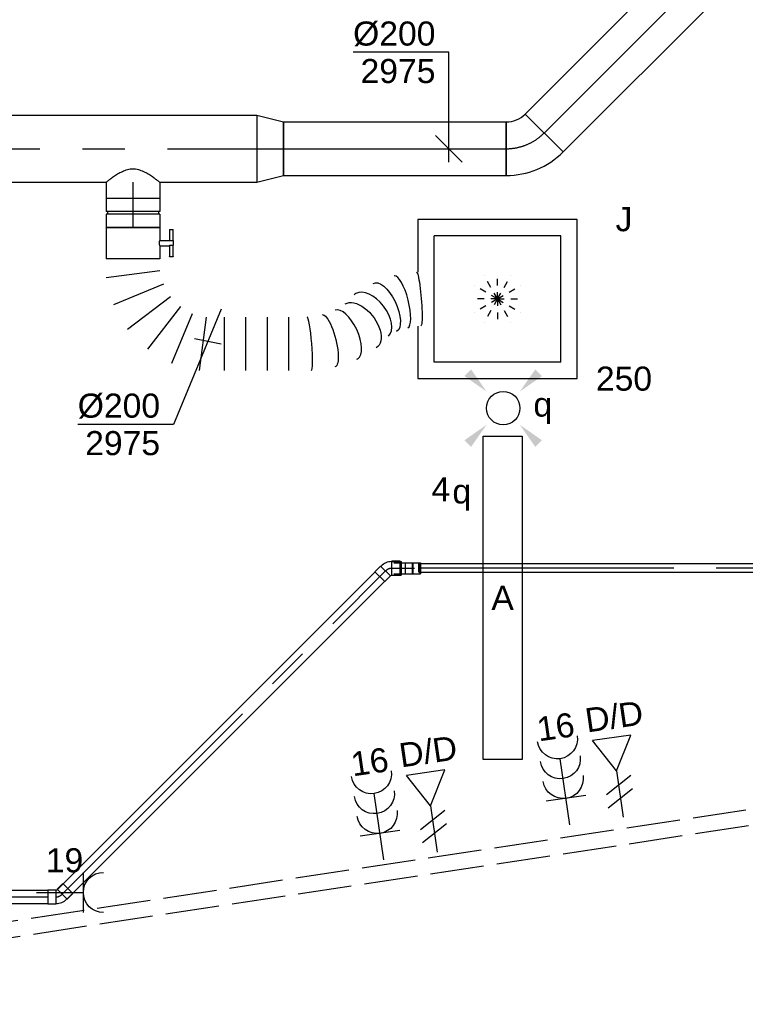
# Model space of a CAD drawing. Extents: x -238422 to 258194, y -34825 to 126331.
# Tile 187 of 239: x 31964 to 34673, y 12620 to 16298. Entities that reach past the tile are written whole.
import ezdxf
from ezdxf.enums import TextEntityAlignment as Align

# ---------------------------------------------------------------- set-up
doc = ezdxf.new("R2010")
doc.units = 0
doc.header["$LTSCALE"] = 50
for name, pattern in [('CENTER2', [28.575000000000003, 19.05, -3.175, 3.175, -3.175]), ('E_GOOT3', [5, 4, -1]), ('STREEPJES', [0.1, 0.05, -0.05])]:
    doc.linetypes.add(name, pattern=pattern)
doc.layers.get('0').update_dxf_attribs({"linetype": 'CONTINUOUS'})
for name, color, linetype in [('EL6131--_WG', 2, 'CONTINUOUS'), ('EL6222--', 3, 'CONTINUOUS'), ('EL6311--', 3, 'CONTINUOUS'), ('EL6441--', 3, 'CONTINUOUS'), ('WL524---_D', 153, 'CONTINUOUS'), ('WL524---_HARTLIJN', 8, 'CONTINUOUS'), ('WL570---_TOEVOER', 3, 'CONTINUOUS'), ('WL570---_TOEVOER_HL', 8, 'CONTINUOUS'), ('WL570---_TOEVOER_RST', 2, 'CONTINUOUS'), ('WL570---_TOEVOER_RST_HL', 1, 'CONTINUOUS'), ('WM570---_TOEVOER', 1, 'CONTINUOUS'), ('WM570---_TOEVOER_PR', 1, 'CONTINUOUS'), ('WM570---_TOEVOER_RST_PR', 1, 'CONTINUOUS')]:
    doc.layers.add(name, color=color, linetype=linetype)
doc.styles.add('BURO-018', font='ARIAL.TTF', dxfattribs={"height": 90})

# ---------------------------------------------------------------- blocks, each defined once
blk = doc.blocks.new('E001611207146')
at = {"color": 0}
for p, q in [((-12.07, -1.46), (-12.07, 1.46)), ((-12.07, 1.46), (12.07, 1.46)), ((12.07, 1.46), (12.07, -1.46)), ((12.07, -1.46), (-12.07, -1.46))]:
    blk.add_line(p, q, dxfattribs=at)
at = {"color": 0, "linetype": 'Continuous', "style": 'BURO-018'}
for tag, p in [('E_GKAST', (0, 8)), ('E_GROEP', (0, 5)), ('E_SGROEP', (4.5, 5)), ('E_ARMCODE', (0, 0)), ('E_SLET', (4.5, -3))]:
    blk.add_attdef(tag, text='', height=1.8, dxfattribs=at).set_placement(p, align=Align.MIDDLE)
blk = doc.blocks.new('111304B')
at = {"color": 0, "linetype": 'Continuous'}
for p, q in [((0, 1), (0, 6)), ((-1.5, 3), (1.5, 3))]:
    blk.add_line(p, q, dxfattribs=at)
for centre in [(0, 7.5), (0, 6), (0, 4.5)]:
    blk.add_arc(centre, 1.5, 180, 0, dxfattribs=at)
at = {"color": 0, "linetype": 'Continuous', "style": 'BURO-018'}
for tag, p in [('E_GKAST', (0, 13)), ('E_GROEP', (0, 10)), ('E_SGROEP', (4.5, 10))]:
    blk.add_attdef(tag, text='', height=1.8, dxfattribs=at).set_placement(p, align=Align.MIDDLE)
at = {"color": 0, "linetype": 'Continuous', "style": 'BURO-018', "flags": 1}
for tag, height, p in [('E_VERMCODE', 1.8, (13, 10)), ('E_MATCODE', 1.799999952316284, (0, 0))]:
    blk.add_attdef(tag, text='', height=height, dxfattribs=at).set_placement(p, align=Align.MIDDLE)
blk = doc.blocks.new('E00153')
at = {"color": 0, "linetype": 'Continuous'}
for p, q in [((-1.443375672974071, 7), (1.443375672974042, 7)), ((0, 4.5), (-1.443375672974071, 7)), ((0, 4.5), (1.443375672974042, 7)), ((0, 4.5), (0, 1)), ((-1, 4), (1, 2.845299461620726)), ((-1, 3), (1, 1.845299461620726))]:
    blk.add_line(p, q, dxfattribs=at)
at = {"color": 7, "style": 'BURO-018'}
for tag, p in [('E_COMMENT1', (-6, 12)), ('E_COMMENT2', (6, 12)), ('E_DCOM1', (-6, 9)), ('E_DCOM2', (6, 9))]:
    blk.add_attdef(tag, text='', height=1.8, dxfattribs=at).set_placement(p, align=Align.MIDDLE)
at = {"color": 0, "style": 'BURO-018'}
blk.add_attdef('E_TEXT1', text='', height=1.8, dxfattribs=at).set_placement((2.5, 6), align=Align.MIDDLE)
at = {"color": 0, "linetype": 'Continuous', "style": 'BURO-018', "flags": 1}
blk.add_attdef('E_MATCODE', text='', height=1.799999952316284, dxfattribs=at).set_placement((0, 0), align=Align.MIDDLE)
blk = doc.blocks.new('111304')
at = {"color": 0, "linetype": 'Continuous'}
for p, q in [((-1.5, 4.5), (1.5, 4.5)), ((0, 1), (0, 4.5))]:
    blk.add_line(p, q, dxfattribs=at)
blk.add_arc((0, 6), 1.5, 180, 0, dxfattribs=at)
at = {"color": 0, "linetype": 'Continuous', "style": 'BURO-018'}
for tag, p in [('E_GKAST', (0, 11.5)), ('E_GROEP', (0, 8.5)), ('E_SGROEP', (4.5, 8.5))]:
    blk.add_attdef(tag, text='', height=1.8, dxfattribs=at).set_placement(p, align=Align.MIDDLE)
at = {"color": 0, "linetype": 'Continuous', "style": 'BURO-018', "flags": 1}
for tag, height, p in [('E_VERMCODE', 1.8, (13, 8.5)), ('E_MATCODE', 1.799999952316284, (0, 0))]:
    blk.add_attdef(tag, text='', height=height, dxfattribs=at).set_placement(p, align=Align.MIDDLE)
blk = doc.blocks.new('E00411')
at = {"color": 0, "linetype": 'Continuous'}
blk.add_circle((0, 0), 1.25, dxfattribs=at)
for points in [[(-2.891705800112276, 2.395768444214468), (-2.395768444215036, 2.891705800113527), (-1.237436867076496, 1.237436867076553)], [(2.395768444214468, 2.891705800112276), (2.891705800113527, 2.395768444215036), (1.237436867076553, 1.237436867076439)], [(-2.395768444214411, -2.891705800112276), (-2.89170580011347, -2.395768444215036), (-1.237436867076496, -1.237436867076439)], [(2.89170580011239, -2.395768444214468), (2.395768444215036, -2.891705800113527), (1.237436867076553, -1.237436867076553)]]:
    blk.add_solid(points, dxfattribs=at)
at = {"color": 0, "linetype": 'Continuous', "style": 'BURO-018'}
for tag, height, p in [('E_SLET1', 1.8, (-2.842e-13, 4.641705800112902)), ('E_GROEP', 1.799999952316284, (0, 0)), ('E_GKAST', 1.799999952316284, (0, 0))]:
    blk.add_attdef(tag, text='', height=height, dxfattribs=at).set_placement(p, align=Align.MIDDLE)
at = {"color": 0, "linetype": 'Continuous', "style": 'BURO-018', "flags": 1}
for tag in ['E_MATCODE', 'E_SGROEP']:
    blk.add_attdef(tag, text='', height=1.799999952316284, dxfattribs=at).set_placement((0, 0), align=Align.MIDDLE)
blk = doc.blocks.new('*U272')
at = {"color": 0, "ltscale": 10}
for p, q in [((0, 99.99999999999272, -2975.000000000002), (912.6509106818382, 99.9999999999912, -2975.000000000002)), ((0, -100.0000000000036, -2975.000000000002), (5.195843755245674e-12, 99.99999999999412, -2975.000000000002)), ((912.6509106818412, 99.9999999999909, -2975.000000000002), (912.650910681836, -100.0000000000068, -2975.000000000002)), ((0, -100.0000000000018, -2975.000000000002), (912.6509106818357, -100.0000000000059, -2975.000000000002))]:
    blk.add_line(p, q, dxfattribs=at)
at = {"layer": 'WL570---_TOEVOER_HL', "linetype": 'CENTER2'}
blk.add_line((0, -1.818989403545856e-12, -2975.000000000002), (912.6509106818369, -4.554753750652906e-12, -2975.000000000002), dxfattribs=at)
at = {"layer": 'WM570---_TOEVOER_PR', "color": 1, "style": 'BURO-018'}
blk.add_attdef('POSNR', text='', height=90, dxfattribs=at).set_placement((0, 0), align=Align.MIDDLE)
blk = doc.blocks.new('*U273')
at = {"color": 0, "ltscale": 10}
for p, q in [((-12.16223663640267, 129.2591196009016, -2975.000000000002), (129.2591196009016, -12.16223663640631, -2975.000000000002)), ((-82.80000000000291, -100, -2975.000000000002), (-82.80000000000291, 100, -2975.000000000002))]:
    blk.add_line(p, q, dxfattribs=at)
for centre, radius, start, end in [((-82.80000000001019, 199.8968829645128, -2975.000000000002), 99.89688296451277, 270.0000000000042, 314.9999999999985), ((-82.79999999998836, 199.89688296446, -2975.000000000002), 299.89688296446, 269.9999999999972, 315.0000000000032)]:
    blk.add_arc(centre, radius, start, end, dxfattribs=at)
at = {"layer": 'WL570---_TOEVOER_HL', "linetype": 'CENTER2'}
blk.add_arc((-82.80000000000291, 199.8968829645, -2975.000000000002), 199.8968829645, 270, 315, dxfattribs=at)
at = {"layer": 'WM570---_TOEVOER_PR', "color": 1, "style": 'BURO-018'}
blk.add_attdef('POSNR', text='', height=90, dxfattribs=at).set_placement((0, 0), align=Align.MIDDLE)
blk = doc.blocks.new('*U274')
at = {"color": 0, "ltscale": 10}
for p, q in [((0, 100, -2975.000000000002), (831.7330891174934, 100, -2975.000000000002)), ((0, -100, -2975.000000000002), (0, 100, -2975.000000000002)), ((831.7330891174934, 100, -2975.000000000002), (831.7330891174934, -100, -2975.000000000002)), ((0, -100, -2975.000000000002), (831.7330891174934, -100, -2975.000000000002))]:
    blk.add_line(p, q, dxfattribs=at)
at = {"layer": 'WL570---_TOEVOER_HL', "linetype": 'CENTER2'}
blk.add_line((0, 0, -2975.000000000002), (831.7330891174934, 0, -2975.000000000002), dxfattribs=at)
at = {"layer": 'WM570---_TOEVOER_PR', "color": 1, "style": 'BURO-018'}
blk.add_attdef('POSNR', text='', height=90, dxfattribs=at).set_placement((0, 0), align=Align.MIDDLE)
blk = doc.blocks.new('*U275')
at = {"layer": 'WM570---_TOEVOER', "color": 0, "ltscale": 10}
for p, q in [((0, 360.329088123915), (-357.5716234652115, 360.329088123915)), ((0, -50), (0, 360.329088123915)), ((50.03263564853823, -50), (-50.03263564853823, 50))]:
    blk.add_line(p, q, dxfattribs=at)
at = {"layer": 'WM570---_TOEVOER', "color": 0, "style": 'BURO-018'}
for s, p in [('%%c200', (-357.5716234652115, 385.329088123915)), ('2975', (-329.699863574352, 245.329088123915))]:
    blk.add_text(s, height=90, dxfattribs=at).set_placement(p)
blk = doc.blocks.new('*U276')
at = {"color": 0, "ltscale": 10}
for p, q in [((0, 125, -2975.000000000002), (99.09999999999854, 100, -2975.000000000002)), ((0, 125, -2975.000000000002), (0, -125, -2975.000000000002)), ((99.09999999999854, 100, -2975.000000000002), (99.09999999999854, -100, -2975.000000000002)), ((0, -125, -2975.000000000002), (99.09999999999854, -100, -2975.000000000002))]:
    blk.add_line(p, q, dxfattribs=at)
at = {"layer": 'WL570---_TOEVOER_HL', "linetype": 'CENTER2'}
blk.add_line((0, 0, -2975.000000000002), (99.09999999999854, 0, -2975.000000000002), dxfattribs=at)
for centre in [(0, 0, -2975.000000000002), (99.09999999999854, 0, -2975.000000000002)]:
    blk.add_circle(centre, 0.075, dxfattribs=at)
at = {"layer": 'WM570---_TOEVOER_PR', "color": 1, "style": 'BURO-018'}
blk.add_attdef('POSNR', text='', height=90, dxfattribs=at).set_placement((0, 0), align=Align.MIDDLE)
blk = doc.blocks.new('*U277')
at = {"color": 0, "ltscale": 10}
for p, q in [((0, 125, -2975.000000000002), (3191.745806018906, 125, -2975.000000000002)), ((0, -125, -2975.000000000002), (0, 125, -2975.000000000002)), ((3191.745806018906, 125, -2975.000000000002), (3191.745806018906, -125, -2975.000000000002)), ((0, -125, -2975.000000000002), (2628.845152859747, -125, -2975.000000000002)), ((2828.845152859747, -125, -2975.000000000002), (3191.745806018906, -125, -2975.000000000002))]:
    blk.add_line(p, q, dxfattribs=at)
at = {"layer": 'WL570---_TOEVOER_HL', "linetype": 'CENTER2'}
blk.add_line((0, 0, -2975.000000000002), (3191.745806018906, 0, -2975.000000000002), dxfattribs=at)
at = {"layer": 'WM570---_TOEVOER_PR', "color": 1, "style": 'BURO-018'}
blk.add_attdef('POSNR', text='', height=90, dxfattribs=at).set_placement((0, 0), align=Align.MIDDLE)
blk = doc.blocks.new('*U278')
at = {"color": 0, "ltscale": 10}
for p, q in [((64.04157501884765, 976.9050203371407, -2975.000000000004), (64.36344957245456, 975.638445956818, -2975.000000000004)), ((418.0958587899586, 666.517226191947, -2975.000000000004), (418.0844337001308, 666.6579376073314, -2975.000000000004)), ((218.0958587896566, 581.235853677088, -2975.000000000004), (418.0958587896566, 581.235853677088, -2975.000000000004)), ((218.0958587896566, 500.8827526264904, -2975.000000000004), (418.0958587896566, 500.8827526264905, -2975.000000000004)), ((218.0958587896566, 420.5296515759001, -2975.000000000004), (418.0958587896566, 420.5296515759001, -2975.000000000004)), ((218.0958587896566, 340.1765505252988, -2975.000000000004), (418.0958587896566, 340.1765505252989, -2975.000000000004)), ((218.0958587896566, 273.6695004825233, -2975.000000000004), (418.0958587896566, 247.3390009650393, -2975.000000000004)), ((390.8365198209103, 145.6057629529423, -2975.000000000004), (204.4661893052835, 222.8028814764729, -2975.000000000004)), ((178.1356897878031, 177.197118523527, -2975.000000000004), (338.1755207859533, 54.39423704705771, -2975.000000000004)), ((95.2929773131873, 113.6296694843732, -2975.000000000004), (172.4900958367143, -72.7406610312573, -2975.000000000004)), ((263.7016217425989, -20.07966199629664, -2975.000000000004), (140.898740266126, 139.9601690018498, -2975.000000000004)), ((0, 100, -2975.000000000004), (3.216245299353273e-14, -100, -2975.000000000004)), ((70.75685782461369, -100, -2975.000000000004), (44.42635830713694, 100, -2975.000000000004))]:
    blk.add_line(p, q, dxfattribs=at)
at = {"color": 0, "ltscale": 10, "extrusion": (0, 0, -1)}
for centre, major_axis, ratio, start_param, end_param in [((150.5882897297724, 1067.323704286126, -2975.000000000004), (-99.9971436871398, -8.119286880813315), 0.09308869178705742, 6.275627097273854, 9.417219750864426), ((182.4711348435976, 940.6820187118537, -2975.000000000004), (-91.0479102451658, -42.31449564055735), 0.4371545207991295, 6.23963237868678, 9.381225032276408), ((251.0800928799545, 850.549261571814, -2975.000000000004), (79.7249775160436, 61.16348454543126), 0.5738080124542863, 3.210667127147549, 6.352259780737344), ((306.3450015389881, 730.3532540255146, -2975.000000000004), (97.2582543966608, 24.71624067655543), 0.2735423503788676, 3.16539888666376, 6.306991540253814)]:
    blk.add_ellipse(centre, major_axis=major_axis, ratio=ratio, start_param=start_param, end_param=end_param, dxfattribs=at)
at = {"color": 0, "ltscale": 10}
for centre, major_axis, ratio, start_param, end_param in [((161.4332080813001, 1000.980970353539, -2975.000000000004), (97.25825439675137, 24.71624067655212), 0.2735423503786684, 0.0238062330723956, 3.117786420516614), ((212.4374377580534, 890.0515411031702, -2975.000000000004), (-79.72497751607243, -61.16348454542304), 0.5738080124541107, 3.210667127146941, 6.214110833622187), ((283.549654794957, 795.6893266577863, -2975.000000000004), (-91.04791024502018, -42.31449564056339), 0.4371545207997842, 3.185145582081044, 6.239632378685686), ((212.4374377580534, 890.0515411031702, -2975.000000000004), (-79.72497751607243, -61.16348454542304), 0.5738080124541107, 6.214110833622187, 6.352259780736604), ((283.549654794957, 795.6893266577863, -2975.000000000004), (-91.04791024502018, -42.31449564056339), 0.4371545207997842, 3.098039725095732, 3.185145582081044), ((318.0958587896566, 658.468526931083, -2975.000000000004), (-99.99714368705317, -8.119286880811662), 0.09308869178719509, 3.149150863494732, 6.275627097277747)]:
    blk.add_ellipse(centre, major_axis=major_axis, ratio=ratio, start_param=start_param, end_param=end_param, dxfattribs=at)
at = {"layer": 'WM570---_TOEVOER_PR', "color": 1, "style": 'BURO-018'}
blk.add_attdef('POSNR', text='', height=90, dxfattribs=at).set_placement((0, 0), align=Align.MIDDLE)
blk = doc.blocks.new('*U279')
at = {"layer": 'WM570---_TOEVOER', "color": 0, "ltscale": 10}
for p, q in [((50.00000000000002, 120.7106781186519), (-128.1470692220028, -309.3743924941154)), ((50, -9.945618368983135), (-50, 9.945618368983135)), ((-128.1470692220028, -309.3743924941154), (-485.7186926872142, -309.3743924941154))]:
    blk.add_line(p, q, dxfattribs=at)
at = {"layer": 'WM570---_TOEVOER', "color": 0, "style": 'BURO-018'}
for s, p in [('%%c200', (-485.7186926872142, -284.3743924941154)), ('2975', (-457.8469327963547, -424.3743924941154))]:
    blk.add_text(s, height=90, dxfattribs=at).set_placement(p)
blk = doc.blocks.new('*U280')
at = {"color": 2, "ltscale": 10}
for p, q in [((-9.700000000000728, 149.9999999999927, -2975.000000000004), (-51.23601183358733, 149.9999999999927, -2975.000000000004)), ((-51.23601183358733, 136.6666666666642, -2975.000000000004), (-51.23601183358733, 149.9999999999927, -2975.000000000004)), ((-9.700000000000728, 100, -2975.000000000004), (-9.700000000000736, 150, -2975.000000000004)), ((-9.700000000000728, 150, -2975.000000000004), (7.442182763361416, 150, -2975.000000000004)), ((7.442182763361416, 136.6666666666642, -2975.000000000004), (7.442182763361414, 149.9999999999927, -2975.000000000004)), ((49.56934516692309, 149.9999999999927, -2975.000000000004), (7.442182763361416, 149.9999999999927, -2975.000000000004)), ((49.56934516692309, 149.9999999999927, -2975.000000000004), (51.23601183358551, 149.9999999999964, -2975.000000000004)), ((49.56934516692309, 136.6666666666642, -2975.000000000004), (49.56934516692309, 149.9999999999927, -2975.000000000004)), ((51.23601183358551, 149.9999999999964, -2975.000000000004), (51.23601183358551, 136.6666666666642, -2975.000000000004)), ((-51.23601183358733, 136.6666666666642, -2975.000000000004), (-9.700000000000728, 136.6666666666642, -2975.000000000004)), ((7.442182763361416, 136.6666666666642, -2975.000000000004), (49.56934516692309, 136.6666666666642, -2975.000000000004)), ((9.700000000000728, 100, -2975.000000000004), (9.700000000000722, 136.6666666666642, -2975.000000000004)), ((51.23601183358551, 136.6666666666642, -2975.000000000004), (49.56934516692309, 136.6666666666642, -2975.000000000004)), ((-58.20000000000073, 100, -2975.000000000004), (-9.700000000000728, 100, -2975.000000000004)), ((-58.20000000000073, -100, -2975.000000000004), (-58.20000000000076, 100, -2975.000000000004)), ((9.700000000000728, 100, -2975.000000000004), (58.20000000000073, 100, -2975.000000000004)), ((58.20000000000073, 100, -2975.000000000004), (58.20000000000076, -100, -2975.000000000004)), ((-58.20000000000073, -100, -2975.000000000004), (58.20000000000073, -99.99999999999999, -2975.000000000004))]:
    blk.add_line(p, q, dxfattribs=at)
blk.add_spline([(9.650232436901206, 99.99518481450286, -2975.000000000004), (9.50144043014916, 99.98093503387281, -2975.000000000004), (9.25515078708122, 99.95783018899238, -2975.000000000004), (8.913890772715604, 99.92681045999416, -2975.000000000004), (8.481162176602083, 99.88913910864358, -2975.000000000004), (7.961405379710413, 99.8463518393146, -2975.000000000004), (7.359953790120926, 99.80019498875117, -2975.000000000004), (6.682979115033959, 99.75255490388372, -2975.000000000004), (5.937428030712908, 99.70538125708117, -2975.000000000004), (5.130950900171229, 99.66060734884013, -2975.000000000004), (4.271823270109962, 99.62007063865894, -2975.000000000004), (3.368860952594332, 99.58543680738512, -2975.000000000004), (2.431329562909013, 99.55813057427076, -2975.000000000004), (1.468849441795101, 99.5392762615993, -2975.000000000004), (0.4912969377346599, 99.52965072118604, -2975.000000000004), (-0.4912969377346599, 99.52965072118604, -2975.000000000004), (-1.468849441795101, 99.5392762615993, -2975.000000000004), (-2.431329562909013, 99.55813057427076, -2975.000000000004), (-3.368860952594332, 99.58543680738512, -2975.000000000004), (-4.271823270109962, 99.62007063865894, -2975.000000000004), (-5.130950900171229, 99.66060734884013, -2975.000000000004), (-5.937428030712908, 99.70538125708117, -2975.000000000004), (-6.682979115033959, 99.75255490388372, -2975.000000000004), (-7.359953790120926, 99.80019498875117, -2975.000000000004), (-7.961405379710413, 99.8463518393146, -2975.000000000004), (-8.481162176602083, 99.88913910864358, -2975.000000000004), (-8.913890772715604, 99.92681045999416, -2975.000000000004), (-9.25515078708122, 99.95783018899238, -2975.000000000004), (-9.50144043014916, 99.98093503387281, -2975.000000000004), (-9.650232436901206, 99.99518481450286, -2975.000000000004), (-9.700000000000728, 100, -2975.000000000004)], degree=3, dxfattribs=at)
at = {"layer": 'WL570---_TOEVOER', "color": 1, "style": 'BURO-018'}
blk.add_attdef('I', text='', height=90, dxfattribs=at).set_placement((0, 0), align=Align.MIDDLE)
at = {"layer": 'WM570---_TOEVOER_PR', "color": 1, "style": 'BURO-018'}
blk.add_attdef('POSNR', text='', height=90, dxfattribs=at).set_placement((0, 0), align=Align.MIDDLE)
blk = doc.blocks.new('*U281')
at = {"color": 0, "ltscale": 10}
for p, q in [((-54.5, 100, -2975.000000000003), (-5, 100, -2975.000000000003)), ((-54.5, 100, -2975.000000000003), (-54.49999999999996, -100, -2975.000000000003)), ((-5, 100, -2975.000000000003), (-4.999999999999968, -100, -2975.000000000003)), ((-5, 95, -2975.000000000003), (5, 95, -2975.000000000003)), ((5, 100, -2975.000000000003), (54.5, 100, -2975.000000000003)), ((5, 100, -2975.000000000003), (5.000000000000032, -100, -2975.000000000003)), ((54.5, 100, -2975.000000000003), (54.50000000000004, -100, -2975.000000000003)), ((-54.5, -100, -2975.000000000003), (-5, -99.99999999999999, -2975.000000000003)), ((-5, -95, -2975.000000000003), (5, -95, -2975.000000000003)), ((5, -100, -2975.000000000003), (54.5, -99.99999999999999, -2975.000000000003))]:
    blk.add_line(p, q, dxfattribs=at)
at = {"layer": 'WL570---_TOEVOER_HL', "linetype": 'CENTER2'}
blk.add_line((-54.5, 0, -2975.000000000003), (54.5, 1.752853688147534e-14, -2975.000000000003), dxfattribs=at)
at = {"layer": 'WM570---_TOEVOER_PR', "color": 1, "style": 'BURO-018'}
blk.add_attdef('POSNR', text='', height=90, dxfattribs=at).set_placement((0, 0), align=Align.MIDDLE)
blk = doc.blocks.new('*U282')
at = {"color": 0, "ltscale": 10}
for p, q in [((0, 100, -2975.000000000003), (60.29999999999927, 100, -2975.000000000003)), ((60.29999999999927, 100, -2975.000000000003), (60.29999999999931, -100, -2975.000000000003)), ((0, -100, -2975.000000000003), (60.29999999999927, -99.99999999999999, -2975.000000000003))]:
    blk.add_line(p, q, dxfattribs=at)
blk.add_spline([(-0.4100738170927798, -99.48693233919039, -2975.000000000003), (-1.631490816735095, -97.95299412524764, -2975.000000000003), (-3.637661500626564, -95.41392564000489, -2975.000000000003), (-6.383666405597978, -91.89578116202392, -2975.000000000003), (-9.805295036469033, -87.43466161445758, -2975.000000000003), (-13.81759912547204, -82.0763441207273, -2975.000000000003), (-18.31289258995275, -75.87581226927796, -2975.000000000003), (-23.15819053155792, -68.89669190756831, -2975.000000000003), (-28.19226612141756, -61.2105982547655, -2975.000000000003), (-33.22293727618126, -52.8964010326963, -2975.000000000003), (-38.02603787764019, -44.03941515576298, -2975.000000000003), (-42.34886941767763, -34.7305252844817, -2975.000000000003), (-45.92239938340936, -25.06525322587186, -2975.000000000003), (-48.48657818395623, -15.14277775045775, -2975.000000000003), (-49.82917199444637, -5.064916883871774, -2975.000000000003), (-49.82917199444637, 5.064916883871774, -2975.000000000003), (-48.48657818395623, 15.14277775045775, -2975.000000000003), (-45.92239938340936, 25.06525322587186, -2975.000000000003), (-42.34886941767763, 34.7305252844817, -2975.000000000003), (-38.02603787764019, 44.03941515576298, -2975.000000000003), (-33.22293727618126, 52.8964010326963, -2975.000000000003), (-28.19226612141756, 61.2105982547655, -2975.000000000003), (-23.15819053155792, 68.89669190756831, -2975.000000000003), (-18.31289258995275, 75.87581226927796, -2975.000000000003), (-13.81759912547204, 82.0763441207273, -2975.000000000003), (-9.805295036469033, 87.43466161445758, -2975.000000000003), (-6.383666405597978, 91.89578116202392, -2975.000000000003), (-3.637661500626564, 95.41392564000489, -2975.000000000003), (-1.631490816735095, 97.95299412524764, -2975.000000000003), (-0.4100738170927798, 99.48693233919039, -2975.000000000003), (0, 100, -2975.000000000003)], degree=3, dxfattribs=at)
at = {"layer": 'WL570---_TOEVOER_HL', "linetype": 'CENTER2'}
blk.add_line((0, 0, -2975.000000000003), (60.29999999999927, 9.696979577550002e-15, -2975.000000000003), dxfattribs=at)
at = {"layer": 'WM570---_TOEVOER_PR', "color": 1, "style": 'BURO-018'}
blk.add_attdef('POSNR', text='', height=90, dxfattribs=at).set_placement((0, 0), align=Align.MIDDLE)
blk = doc.blocks.new('*U363')
at = {"color": 0, "ltscale": 10}
for p, q in [((297.5, 297.5, -2757.5), (-297.5, 297.5, -2757.5)), ((-297.5, 297.5, -2757.5), (-297.5, 100.0000000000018, -2757.5)), ((297.5, -297.5, -2757.5), (297.5, 297.5, -2757.5)), ((236.5, 236.5, -2757.5), (-236.5, 236.5, -2757.5)), ((-236.5, -236.5, -2757.5), (-236.5, 236.5, -2757.5)), ((236.5, -236.5, -2757.5), (236.5, 236.5, -2757.5)), ((-297.5, -101.9506341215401, -2757.5), (-297.5, -297.5, -2757.5)), ((236.5, -236.5, -2757.5), (-236.5, -236.5, -2757.5)), ((-297.5, -297.5, -2757.5), (297.5, -297.5, -2757.5))]:
    blk.add_line(p, q, dxfattribs=at)
at = {"color": 8, "linetype": 'STREEPJES', "ltscale": 10}
for q in [(-50, 86.60254037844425, -2757.5), (0, 100, -2757.5), (50, 86.60254037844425, -2757.5), (-86.60254037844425, 50, -2757.5), (86.60254037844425, 50, -2757.5), (-100, 0, -2757.5), (-86.60254037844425, -50, -2757.5), (-50, -86.60254037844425, -2757.5), (0, -100, -2757.5), (50, -86.60254037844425, -2757.5), (86.60254037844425, -50, -2757.5), (100, 0, -2757.5)]:
    blk.add_line((0, 0, -2757.5), q, dxfattribs=at)
at = {"layer": 'WL570---_TOEVOER_RST_HL', "linetype": 'CENTER2'}
blk.add_circle((0, 0, -2757.5), 0.075, dxfattribs=at)
at = {"layer": 'WL570---_TOEVOER_RST', "color": 1, "style": 'BURO-018'}
for tag in ['MC', 'Q']:
    blk.add_attdef(tag, text='', height=90, dxfattribs=at).set_placement((0, 0), align=Align.MIDDLE)
at = {"layer": 'WM570---_TOEVOER_RST_PR', "color": 1, "style": 'BURO-018'}
blk.add_attdef('POSNR', text='', height=90, dxfattribs=at).set_placement((0, 0), align=Align.MIDDLE)
blk = doc.blocks.new('*U1324')
at = {"color": 0, "ltscale": 10}
for p, q in [((0, 25, -2750.000000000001), (4127.850686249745, 25, -2750.000000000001)), ((0, -25, -2750.000000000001), (0, 25, -2750.000000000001)), ((0, -25, -2750.000000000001), (4127.850686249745, -25, -2750.000000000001))]:
    blk.add_line(p, q, dxfattribs=at)
at = {"layer": 'WL524---_HARTLIJN', "linetype": 'CENTER2'}
blk.add_line((0, 0, -2750.000000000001), (4157.850686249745, 0, -2750.000000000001), dxfattribs=at)
at = {"layer": 'WL524---_D', "color": 1, "style": 'BURO-018'}
blk.add_attdef('POSNR', text='', height=90, dxfattribs=at).set_placement((0, 0), align=Align.MIDDLE)
blk = doc.blocks.new('*U1325')
at = {"color": 0, "ltscale": 10}
for p, q in [((12.55114536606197, 49.67425137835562, -2750.000000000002), (-8.662058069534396, 28.46104794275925, -2750.000000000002)), ((49.67425137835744, 12.55114536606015, -2750.000000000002), (12.55114536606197, 49.67425137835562, -2750.000000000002)), ((-44, 26.25, -2750.000000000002), (-14, 26.25, -2750.000000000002)), ((-44, 26.25, -2750.000000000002), (-44, -26.25, -2750.000000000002)), ((-14, 26.25, -2750.000000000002), (-12.75, 25, -2750.000000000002)), ((-14, 26.25, -2750.000000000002), (-14, -26.25, -2750.000000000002)), ((-12.75, 25, -2750.000000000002), (-8.662058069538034, 26.69328098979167, -2750.000000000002)), ((-8.662058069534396, 28.46104794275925, -2750.000000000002), (-8.662058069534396, 26.69328098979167, -2750.000000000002)), ((28.46104794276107, -8.662058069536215, -2750.000000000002), (-8.662058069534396, 28.46104794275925, -2750.000000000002)), ((49.67425137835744, 12.55114536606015, -2750.000000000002), (28.46104794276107, -8.662058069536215, -2750.000000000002)), ((-44, -26.25, -2750.000000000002), (-14, -26.25, -2750.000000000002)), ((-14, -26.25, -2750.000000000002), (-12.75, -25, -2750.000000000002)), ((28.46104794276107, -8.662058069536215, -2750.000000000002), (26.69328098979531, -8.662058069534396, -2750.000000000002))]:
    blk.add_line(p, q, dxfattribs=at)
blk.add_arc((-12.75, 30.78122292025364, -2750.000000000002), 55.78122292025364, 270, 315.0000000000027, dxfattribs=at)
at = {"layer": 'WL524---_HARTLIJN', "linetype": 'CENTER2'}
for p, q in [((-14, 0, -2750.000000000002), (-12.75, 0, -2750.000000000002)), ((9.899494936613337, 9.899494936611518, -2750.000000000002), (9.01561146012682, 9.015611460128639, -2750.000000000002))]:
    blk.add_line(p, q, dxfattribs=at)
blk.add_arc((-12.75, 30.78122292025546, -2750.000000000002), 30.78122292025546, 270, 315, dxfattribs=at)
at = {"layer": 'WL524---_D', "color": 1, "style": 'BURO-018'}
blk.add_attdef('POSNR', text='', height=90, dxfattribs=at).set_placement((0, 0), align=Align.MIDDLE)
blk = doc.blocks.new('*U1326')
at = {"color": 0, "ltscale": 10}
for p, q in [((-3.637978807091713e-12, 25, -2750.000000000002), (1677.947286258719, 24.99999999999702, -2750.000000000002)), ((-3.637978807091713e-12, -25.00000000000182, -2750.000000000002), (1677.947286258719, -25.0000000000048, -2750.000000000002))]:
    blk.add_line(p, q, dxfattribs=at)
at = {"layer": 'WL524---_HARTLIJN', "linetype": 'CENTER2'}
blk.add_line((-3.637978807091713e-12, 0, -2750.000000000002), (1707.947286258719, -3.033923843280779e-12, -2750.000000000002), dxfattribs=at)
at = {"layer": 'WL524---_D', "color": 1, "style": 'BURO-018'}
blk.add_attdef('POSNR', text='', height=90, dxfattribs=at).set_placement((0, 0), align=Align.MIDDLE)
blk = doc.blocks.new('*U1327')
at = {"color": 0, "ltscale": 10}
for p, q in [((-43.99999999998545, 26.24999999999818, -2750.000000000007), (-13.99999999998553, 26.24999999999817, -2750.000000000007)), ((-43.99999999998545, 26.24999999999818, -2750.000000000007), (-43.99999999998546, -26.25000000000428, -2750.000000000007)), ((-13.99999999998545, 26.24999999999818, -2750.000000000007), (-12.74999999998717, 24.99999999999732, -2750.000000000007)), ((-13.99999999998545, 26.24999999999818, -2750.000000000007), (-13.99999999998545, -26.25000000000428, -2750.000000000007)), ((-8.662058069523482, -28.46104794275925, -2750.000000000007), (28.46104794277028, 8.662058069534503, -2750.000000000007)), ((28.46104794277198, 8.662058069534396, -2750.000000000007), (26.69328098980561, 8.662058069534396, -2750.000000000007)), ((49.67425137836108, -12.55114536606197, -2750.000000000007), (28.46104794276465, 8.662058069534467, -2750.000000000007)), ((-43.99999999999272, -26.25000000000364, -2750.000000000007), (-13.9999999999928, -26.25000000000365, -2750.000000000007)), ((-13.99999999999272, -26.25000000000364, -2750.000000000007), (-12.74999999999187, -25.00000000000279, -2750.000000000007)), ((-12.74999999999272, -25.00000000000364, -2750.000000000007), (-8.662058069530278, -26.69328098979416, -2750.000000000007)), ((-8.662058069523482, -28.46104794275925, -2750.000000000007), (-8.662058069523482, -26.69328098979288, -2750.000000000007)), ((12.55114536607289, -49.67425137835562, -2750.000000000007), (-8.662058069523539, -28.46104794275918, -2750.000000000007)), ((12.55114536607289, -49.67425137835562, -2750.000000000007), (49.67425137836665, -12.55114536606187, -2750.000000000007))]:
    blk.add_line(p, q, dxfattribs=at)
blk.add_arc((-12.75000000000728, -30.78122292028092, -2750.000000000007), 55.78122292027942, 45.00000000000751, 89.99999999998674, dxfattribs=at)
at = {"layer": 'WL524---_HARTLIJN', "linetype": 'CENTER2'}
for p, q in [((-13.99999999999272, -3.637978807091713e-12, -2750.000000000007), (-12.74999999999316, -3.638256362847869e-12, -2750.000000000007)), ((9.89949493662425, -9.899494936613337, -2750.000000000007), (9.015611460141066, -9.015611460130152, -2750.000000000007))]:
    blk.add_line(p, q, dxfattribs=at)
blk.add_arc((-12.74999999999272, -30.78122292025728, -2750.000000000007), 30.78122292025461, 45, 90, dxfattribs=at)
at = {"layer": 'WL524---_D', "color": 1, "style": 'BURO-018'}
blk.add_attdef('POSNR', text='', height=90, dxfattribs=at).set_placement((0, 0), align=Align.MIDDLE)
blk = doc.blocks.new('*U1328')
at = {"color": 0, "ltscale": 10}
for p, q in [((0, 25, -2750.000000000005), (34, 25, -2750.000000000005)), ((34, 25, -2750.000000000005), (34, -25, -2750.000000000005)), ((0, -25, -2750.000000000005), (34, -25, -2750.000000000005))]:
    blk.add_line(p, q, dxfattribs=at)
at = {"layer": 'WL524---_HARTLIJN', "linetype": 'CENTER2'}
blk.add_line((0, 0, -2750.000000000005), (7, 0, -2750.000000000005), dxfattribs=at)
at = {"layer": 'WL524---_D', "color": 1, "style": 'BURO-018'}
blk.add_attdef('POSNR', text='', height=90, dxfattribs=at).set_placement((0, 0), align=Align.MIDDLE)
blk = doc.blocks.new('*U1329')
at = {"color": 0, "ltscale": 10}
for p, q in [((0, 20, -2750.000000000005), (42.77950964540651, 20, -2750.000000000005)), ((0, -20, -2750.000000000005), (42.77950964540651, -20, -2750.000000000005))]:
    blk.add_line(p, q, dxfattribs=at)
at = {"layer": 'WL524---_HARTLIJN', "linetype": 'CENTER2'}
blk.add_line((0, 0, -2750.000000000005), (68.7795096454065, 0, -2750.000000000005), dxfattribs=at)
at = {"layer": 'WL524---_D', "color": 1, "style": 'BURO-018'}
blk.add_attdef('POSNR', text='', height=90, dxfattribs=at).set_placement((0, 0), align=Align.MIDDLE)
blk = doc.blocks.new('*U1330')
at = {"color": 0, "ltscale": 10}
for p, q in [((-26, 21, -2750.000000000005), (28, 21, -2750.000000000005)), ((-26, 21, -2750.000000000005), (-26, -21, -2750.000000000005)), ((0, 21, -2750.000000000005), (0, -21, -2750.000000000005)), ((2, 21, -2750.000000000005), (2, -21, -2750.000000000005)), ((28, 21, -2750.000000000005), (28, -21, -2750.000000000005)), ((-26, -21, -2750.000000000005), (28, -21, -2750.000000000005))]:
    blk.add_line(p, q, dxfattribs=at)
at = {"layer": 'WL524---_HARTLIJN', "linetype": 'CENTER2'}
blk.add_line((0, 0, -2750.000000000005), (2, 0, -2750.000000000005), dxfattribs=at)
at = {"layer": 'WL524---_D', "color": 1, "style": 'BURO-018'}
blk.add_attdef('POSNR', text='', height=90, dxfattribs=at).set_placement((0, 0), align=Align.MIDDLE)
blk = doc.blocks.new('*U1331')
at = {"color": 0, "ltscale": 10}
for p, q in [((0, 20, -2750.000000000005), (29, 20, -2750.000000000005)), ((29, 20, -2750.000000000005), (29, -20, -2750.000000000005)), ((0, -20, -2750.000000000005), (29, -20, -2750.000000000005))]:
    blk.add_line(p, q, dxfattribs=at)
at = {"layer": 'WL524---_HARTLIJN', "linetype": 'CENTER2'}
blk.add_line((0, 0, -2750.000000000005), (6, 0, -2750.000000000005), dxfattribs=at)
at = {"layer": 'WL524---_D', "color": 1, "style": 'BURO-018'}
blk.add_attdef('POSNR', text='', height=90, dxfattribs=at).set_placement((0, 0), align=Align.MIDDLE)
blk = doc.blocks.new('*U1332')
at = {"color": 0, "ltscale": 10}
for p, q in [((0, 16, -2750), (5032.97604666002, 16, -2750)), ((0, -16, -2750), (0, 16, -2750)), ((5032.97604666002, 16, -2750), (5032.97604666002, -16, -2750)), ((0, -16, -2750), (5032.97604666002, -16, -2750))]:
    blk.add_line(p, q, dxfattribs=at)
at = {"layer": 'WL524---_HARTLIJN', "linetype": 'CENTER2'}
blk.add_line((0, 0, -2750), (5032.97604666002, 0, -2750), dxfattribs=at)
at = {"layer": 'WL524---_D', "color": 1, "style": 'BURO-018'}
blk.add_attdef('POSNR', text='', height=90, dxfattribs=at).set_placement((0, 0), align=Align.MIDDLE)

msp = doc.modelspace()

# ---------------------------------------------------------------- linework, layer by layer
at = {"layer": 'EL6131--_WG', "linetype": 'E_GOOT3'}
for p, q in [((30276.20608169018, 12679.51862627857, 3000), (35426.73551095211, 13461.02299214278, 3000)), ((30285.20702691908, 12620.19760989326, 3000), (35435.736456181, 13401.70197575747, 3000))]:
    msp.add_line(p, q, dxfattribs=at)

# ---------------------------------------------------------------- block references
at = {"layer": 'EL6222--'}
ref = msp.add_blockref('111304B', (34025.67943096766, 13240.94858067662), dxfattribs=dict(at, xscale=-49.99999999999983, yscale=49.99999999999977, zscale=50, rotation=8.2916707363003))
ref.add_attrib('E_GROEP', '16', dxfattribs={"layer": '0', "color": 1, "linetype": 'Continuous', "height": 90, "rotation": 8.291670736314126, "style": 'BURO-018'}).set_placement((33965.08289728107, 13656.74586997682), align=Align.MIDDLE)
ref = msp.add_blockref('111304B', (33331.21302058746, 13110.39363041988), dxfattribs=dict(at, xscale=-49.99999999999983, yscale=49.99999999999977, zscale=50, rotation=8.2916707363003))
ref.add_attrib('E_GROEP', '16', dxfattribs={"layer": '0', "color": 1, "linetype": 'Continuous', "height": 90, "rotation": 8.291670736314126, "style": 'BURO-018'}).set_placement((33270.61648690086, 13526.19091972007), align=Align.MIDDLE)
ref = msp.add_blockref('111304', (31976.76545648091, 13037.93947688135), dxfattribs=dict(at, xscale=-50, yscale=50, zscale=50, rotation=270))
ref.add_attrib('E_GROEP', '19', dxfattribs={"layer": '0', "color": 1, "linetype": 'Continuous', "height": 90, "style": 'BURO-018'}).set_placement((32131.29766741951, 13158.19426241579), align=Align.MIDDLE)
at = {"layer": 'EL6311--'}
ref = msp.add_blockref('E00411', (33769.24750370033, 14847.15165592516), dxfattribs=dict(at, xscale=50, yscale=50, zscale=50))
ref.add_attrib('E_SLET1', 'q', dxfattribs={"layer": '0', "color": 1, "linetype": 'Continuous', "height": 90, "style": 'BURO-018'}).set_placement((33917.10586923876, 14847.15165592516), align=Align.MIDDLE)
ref = msp.add_blockref('E001611207146', (33767.08654876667, 14138.51615594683), dxfattribs=dict(at, xscale=50, yscale=50, zscale=50, rotation=90))
ref.add_attrib('E_ARMCODE', 'A', dxfattribs={"layer": '0', "color": 1, "linetype": 'Continuous', "height": 90, "style": 'BURO-018'}).set_placement((33767.08654876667, 14138.51615594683), align=Align.MIDDLE)
ref.add_attrib('E_SLET', 'q', dxfattribs={"layer": '0', "color": 1, "linetype": 'Continuous', "height": 90, "style": 'BURO-018'}).set_placement((33614.61514405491, 14522.50448435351), align=Align.MIDDLE)
ref.add_attrib('E_GROEP', '4', dxfattribs={"layer": '0', "color": 1, "linetype": 'Continuous', "height": 90, "style": 'BURO-018'}).set_placement((33536.31020556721, 14544.36052330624), align=Align.MIDDLE)
at = {"layer": 'EL6441--'}
ref = msp.add_blockref('E00153', (34224.63667941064, 13269.33666946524), dxfattribs=dict(at, xscale=-49.99999999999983, yscale=49.99999999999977, zscale=50, rotation=8.2916707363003))
ref.add_attrib('E_TEXT1', 'D/D', dxfattribs={"layer": '0', "color": 1, "height": 90, "rotation": 8.291670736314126, "style": 'BURO-018'}).set_placement((34183.00795238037, 13697.19204350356), align=Align.MIDDLE)
ref = msp.add_blockref('E00153', (33530.17026903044, 13138.7817192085), dxfattribs=dict(at, xscale=-49.99999999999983, yscale=49.99999999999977, zscale=50, rotation=8.2916707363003))
ref.add_attrib('E_TEXT1', 'D/D', dxfattribs={"layer": '0', "color": 1, "height": 90, "rotation": 8.291670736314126, "style": 'BURO-018'}).set_placement((33488.54154200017, 13566.63709324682), align=Align.MIDDLE)
at = {"layer": 'WL524---_D', "rotation": 45}
for name, p in [('*U1327', (33340.00567505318, 14248.84125080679, 2750.000000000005)), ('*U1326', (32122.40507209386, 13031.24064784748, 2750.000000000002))]:
    msp.add_blockref(name, p, dxfattribs=at)
at = {"layer": 'WL524---_D'}
for name, p in [('*U1328', (33354.00567505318, 14248.84125080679, 2750.000000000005)), ('*U1329', (33361.00567505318, 14248.84125080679, 2750.000000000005)), ('*U1330', (33429.78518469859, 14248.84125080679, 2750.000000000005)), ('*U1331', (33431.78518469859, 14248.84125080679, 2750.000000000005)), ('*U1332', (33453.85629814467, 14251.08724062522, 2750)), ('*U1325', (32112.50557715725, 13021.34115291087, 2750.000000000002)), ('*U1324', (27940.65489090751, 13021.34115291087, 2750.000000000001))]:
    msp.add_blockref(name, p, dxfattribs=at)
at = {"layer": 'WL570---_TOEVOER'}
for name, p, rotation in [('*U272', (33921.9129015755, 15874.81918848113, 2975.000000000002), 45), ('*U282', (32386.8307178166, 15691.27074699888, 2975.000000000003), 270), ('*U281', (32386.8307178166, 15576.47074699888, 2975.000000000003), 270), ('*U280', (32386.8307178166, 15463.77074699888, 2975.000000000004), 270), ('*U278', (32386.8307178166, 15405.57074699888, 2975.000000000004), 270)]:
    msp.add_blockref(name, p, dxfattribs=dict(at, rotation=rotation))
for name, p in [('*U277', (29657.98556495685, 15816.27074699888, 2975.000000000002)), ('*U276', (32849.73137097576, 15816.27074699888, 2975.000000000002)), ('*U273', (33863.36446009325, 15816.27074699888, 2975.000000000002)), ('*U274', (32948.83137097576, 15816.27074699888, 2975.000000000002))]:
    msp.add_blockref(name, p, dxfattribs=at)
at = {"layer": 'WL570---_TOEVOER_RST'}
ref = msp.add_blockref('*U363', (33747.84112625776, 15254.98245726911, 2757.5), dxfattribs=at)
ref.add_attrib('Q', '250', dxfattribs={"color": 1, "height": 90, "style": 'BURO-018'}).set_placement((34220.34112625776, 14957.48245726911), align=Align.MIDDLE)
ref.add_attrib('MC', 'J', dxfattribs={"color": 1, "height": 90, "style": 'BURO-018'}).set_placement((34220.34112625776, 15552.48245726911), align=Align.MIDDLE)
at = {"layer": 'WM570---_TOEVOER'}
for name, p in [('*U275', (33566.37565171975, 15816.27074699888, 2975.000000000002)), ('*U279', (32666.36836537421, 15095.95067210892, 2975.000000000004))]:
    msp.add_blockref(name, p, dxfattribs=at)

doc.saveas('drawing.dxf')
